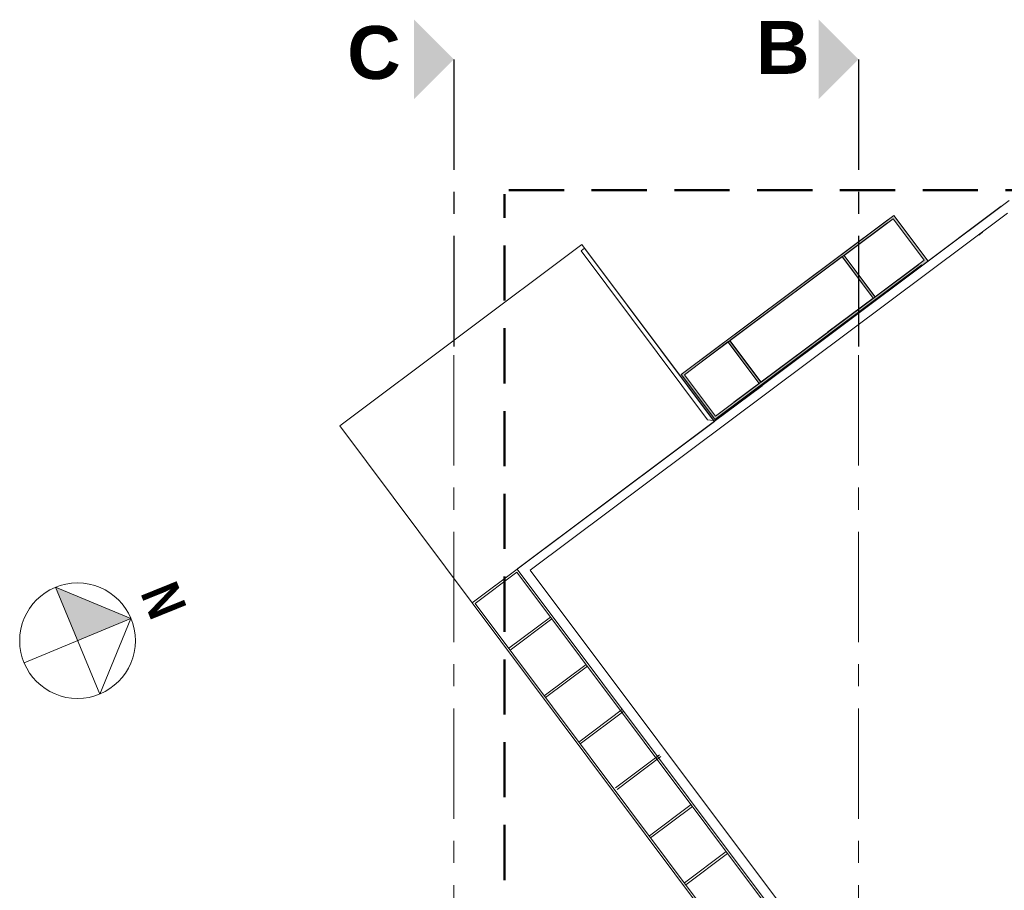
# Model space of a CAD drawing. Extents: x -25320 to 294860, y -9059 to 10983.
# Tile 56 of 58: x 28706 to 30936, y -7022 to -5050. Entities that reach past the tile are written whole.
import ezdxf
from ezdxf.enums import TextEntityAlignment as Align

# ---------------------------------------------------------------- set-up
doc = ezdxf.new("R2010")
doc.units = 0
doc.header["$MEASUREMENT"] = 0
doc.linetypes.add('AXESx2', pattern=[4, 2.5, -0.5, 0.5, -0.5])
doc.linetypes.add('CACHE2', pattern=[0.1875, 0.125, -0.0625])
doc.layers.add('COUPE', color=7, linetype='Continuous', lineweight=0)
doc.styles.add('STYLE_GENERE_1', font='swisscb.ttf', dxfattribs={"width": 1.25})
doc.styles.add('STYLE_GENERE_6', font='arialbd.ttf')

msp = doc.modelspace()

# ---------------------------------------------------------------- hatches: boundary and pattern name
at = {"layer": 'COUPE', "linetype": 'Continuous', "lineweight": 60}
h = msp.add_hatch(color=253, dxfattribs=at)
h.paths.add_polyline_path([(30281.7, -5957.3), (30763.2, -5597), (30685.5, -5493.2), (30204, -5853.5)], flags=0)
h.paths.add_polyline_path([(30572.9, -5584), (30684.3, -5500.8), (30754.5, -5594.8), (30643.2, -5678)], flags=0)
h.paths.add_polyline_path([(30466.3, -5663.4), (30569, -5586.6), (30639.1, -5680.4), (30536.4, -5757.2), (30536.7, -5757.7), (30385.1, -5871), (30314.6, -5776.8), (30466.3, -5663.4)], flags=0)
h.paths.add_polyline_path([(30309.8, -5780), (30380.4, -5873.8), (30281.9, -5948), (30211.2, -5854.3)], flags=0)
at = {"layer": 'COUPE', "linetype": 'Continuous', "lineweight": 20}
msp.add_hatch(color=256, dxfattribs=at).paths.add_polyline_path([(28836.5, -6456.5), (28957.6, -6406.3), (28786.3, -6335.5)], flags=0)

# ---------------------------------------------------------------- linework, layer by layer
at = {"layer": 'COUPE', "linetype": 'AXESx2', "lineweight": 30, "ltscale": 100}
for p, q in [((29689, -5139.9), (29689, -5809.9)), ((30605.5, -5139.9), (30605.5, -5809.9))]:
    msp.add_line(p, q, dxfattribs=at)
at = {"layer": 'COUPE', "linetype": 'CACHE2', "lineweight": 50, "ltscale": 1000}
msp.add_line((29813.7, -5435.9), (32072, -5435.9), dxfattribs=at)
at = {"layer": 'COUPE', "color": 0, "linetype": 'CACHE2', "lineweight": 50, "ltscale": 1000}
msp.add_line((29803.7, -8686.3), (29803.7, -5445.1), dxfattribs=at)
at = {"layer": 'COUPE', "color": 253, "linetype": 'Continuous'}
for p, q in [((30946.7, -5459.5), (29834.1, -6293)), ((30943, -5488), (29862.1, -6297)), ((30246.2, -5822), (30672.2, -5503.1)), ((30249.2, -5826), (30671.4, -5510.4)), ((29985.2, -5567.4), (29979.2, -5559.4)), ((30277.6, -5958), (29985.2, -5567.4)), ((30280.6, -5955.7), (30748.8, -5605.3)), ((30323.6, -5916.6), (30742.1, -5604.1)), ((30073.9, -5685.7), (30074, -5685.6)), ((29862.1, -6297), (30495.2, -7141.4))]:
    msp.add_line(p, q, dxfattribs=at)
at = {"layer": 'COUPE', "color": 253, "linetype": 'Continuous', "lineweight": 20}
for p, q in [((30540.8, -5763.6), (30929, -5472.2)), ((29979.1, -5559.4), (30279, -5959.9)), ((30639.4, -5681.2), (30568.7, -5586.9)), ((30643.6, -5678.4), (30572.9, -5584)), ((30384.5, -5870.7), (30313.8, -5776.3)), ((30380.3, -5873.6), (30309.5, -5779.2)), ((30277.8, -5951.9), (30207, -5857.5)), ((30279, -5959.9), (30387.3, -5879.6)), ((29832.5, -6294.2), (29730.4, -6370.8)), ((29831.7, -6301.1), (29737, -6372.1)), ((30465.7, -7146.7), (29831.7, -6301.1)), ((30473.6, -7149.2), (29832.5, -6294.2)), ((30347, -7194.8), (29730.4, -6370.8)), ((30348.9, -7188.8), (29737, -6372.1)), ((29907.9, -6403.2), (29813.7, -6473.8)), ((29910.9, -6407.2), (29816.3, -6478.1)), ((29988.7, -6510.4), (29893.7, -6581.3)), ((29991.5, -6514.5), (29896.9, -6585.5)), ((30071.1, -6611.8), (29972.2, -6686)), ((30074.1, -6615.8), (29975.2, -6690)), ((30155, -6715.1), (30055.2, -6789.9)), ((30158, -6719.1), (30059.1, -6793.3)), ((30226.6, -6827.7), (30132, -6898.6)), ((30229.6, -6831.7), (30134.8, -6902.7)), ((30306.2, -6934.2), (30211.6, -7005.1)), ((30309.2, -6938.2), (30214.4, -7009.3))]:
    msp.add_line(p, q, dxfattribs=at)
at = {"layer": 'COUPE', "color": 253, "linetype": 'Continuous', "lineweight": 25}
msp.add_line((30886.5, -5531.6), (30878.4, -5537.7), dxfattribs=at)
at = {"layer": 'COUPE', "color": 253}
for p, q in [((29430.5, -5970.1), (29979.2, -5559.4)), ((29985.2, -5567.4), (29977.2, -5573.4)), ((29977.2, -5573.4), (30263.6, -5956)), ((29979.2, -5559.4), (30279.2, -5960)), ((30277.6, -5958), (29985.2, -5567.4)), ((29730.4, -6370.8), (29430.5, -5970.1)), ((30279.2, -5960), (29730.4, -6370.8)), ((30263.6, -5956), (30277.6, -5958))]:
    msp.add_line(p, q, dxfattribs=at)
at = {"layer": 'COUPE', "linetype": 'AXESx2', "ltscale": 100}
for p, q in [((29689, -5809.9), (29689, -8540.9)), ((30605.5, -5809.9), (30605.5, -8540.9))]:
    msp.add_line(p, q, dxfattribs=at)
at = {"layer": 'COUPE', "linetype": 'Continuous', "lineweight": 20}
for p, q in [((28886.7, -6577.6), (28786.3, -6335.5)), ((28786.3, -6335.5), (28957.6, -6406.3)), ((28957.6, -6406.3), (28715.5, -6506.7)), ((28957.6, -6406.3), (28886.7, -6577.6))]:
    msp.add_line(p, q, dxfattribs=at)
at = {"layer": 'COUPE', "color": 253, "linetype": 'Continuous', "flags": 128}
for points in [[(30281.7, -5957.3), (30763.2, -5597), (30685.5, -5493.2), (30204, -5853.5)], [(30572.9, -5584), (30684.3, -5500.8), (30754.5, -5594.8), (30643.2, -5678)], [(30466.3, -5663.4), (30569, -5586.6), (30639.1, -5680.4), (30536.4, -5757.2), (30536.7, -5757.7), (30385.1, -5871), (30314.6, -5776.8), (30466.3, -5663.4)], [(30309.8, -5780), (30380.4, -5873.8), (30281.9, -5948), (30211.2, -5854.3)]]:
    msp.add_lwpolyline(points, close=True, dxfattribs=at)
at = {"layer": 'COUPE', "linetype": 'Continuous', "lineweight": 20}
msp.add_circle((28836.5, -6456.5), 131, dxfattribs=at)
at = {"layer": 'COUPE', "color": 7, "linetype": 'Continuous', "lineweight": 15}
for points in [[(29599.1, -5050), (29599.1, -5229.7), (29689, -5139.9)], [(30515.7, -5050), (30515.7, -5229.7), (30605.5, -5139.9)]]:
    msp.add_solid(points, dxfattribs=at)

# ---------------------------------------------------------------- texts
at = {"layer": 'COUPE', "color": 7, "linetype": 'Continuous', "lineweight": 50, "char_height": 120, "attachment_point": 1, "line_spacing_factor": 0.975772, "style": 'STYLE_GENERE_6'}
for s, insert in [('C', (29447.5, -5064.3)), ('B', (30373.8, -5052.7))]:
    msp.add_mtext(s, dxfattribs=dict(at, insert=insert))
at = {"layer": 'COUPE', "color": 7, "lineweight": 20, "style": 'STYLE_GENERE_1'}
msp.add_attdef('N', text='N', height=86.6, rotation=292.0048, dxfattribs=at).set_placement((28954.1, -6357.9), align=Align.BOTTOM_LEFT)

doc.saveas('drawing.dxf')
